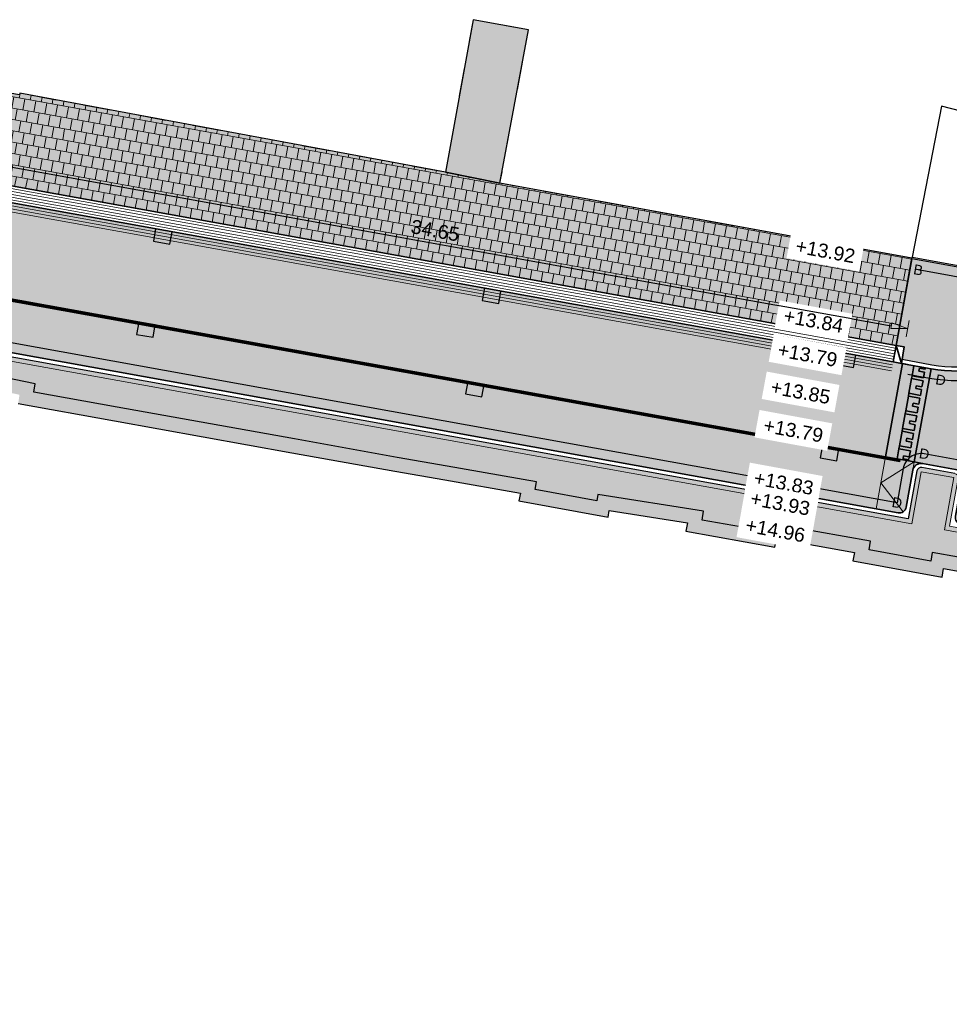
# Model space of a CAD drawing. Header units: metres. Extents: x 131295 to 132236, y 397710 to 398702.
# Tile 25 of 127: x 131313 to 131347, y 397914 to 397950. Entities that reach past the tile are written whole.
import ezdxf
from ezdxf.enums import TextEntityAlignment as Align

# ---------------------------------------------------------------- set-up
doc = ezdxf.new("R2010")
doc.units = ezdxf.units.M
doc.linetypes.add('AL-MATERIAALS', pattern=[2, 1, -1])
doc.linetypes.add('MA-1-3', pattern=[4, 1, -3])
doc.layers.get('Defpoints').update_dxf_attribs({"color": 128})
for name, color, linetype, lineweight in [('N-IE-markering 1 - 3 streep 0.10', 255, 'MA-1-3', 18), ('N-KO-inritband 600x300x200 mm', 110, 'Continuous', 35), ('N-KO-inritband streklagen', 8, 'Continuous', 5), ('N-KO-opsluitband 60x200mm', 2, 'Continuous', 25), ('N-KO-opsluitband achterkant', 8, 'Continuous', 5), ('N-KO-tekst banden', 1, 'Continuous', 18), ('N-KO-trottoirband 130-150x250mm', 3, 'Continuous', 35), ('N-KO-trottoirband achterkant', 8, 'Continuous', 5), ('N-RI-straatkolk', 7, 'Continuous', 25), ('N-VH-afschotrichting', 250, 'Continuous', 18), ("N-VH-arcering 'MAT' grijs 254", 254, 'Continuous', 18), ('N-VH-arcering betontegels halfsteensverband', 8, 'Continuous', 5), ('N-VH-goot', 8, 'Continuous', 5), ('X-AL-maatvoering', 1, 'Continuous', 18), ('X-AL-materiaalscheiding', 1, 'AL-MATERIAALS', 18), ('X-AL-planhoogte', 190, 'Continuous', 25), ('X-AL-sinusdrempel grijs', 252, 'Continuous', 25), ('X-AL-sinusdrempel wit', 255, 'Continuous', 25), ('X-AL-sinusdrempel zwart', 250, 'Continuous', 25)]:
    doc.layers.add(name, color=color, linetype=linetype, lineweight=lineweight)
doc.layers.add("N-VH-arcering 'MAT' kleur 1 (heiderood)", color=7, linetype='Continuous', lineweight=18, true_color=0xd98c8c)
doc.layers.add("N-VH-arcering 'MAT' kleur 5 (roodbruin)", color=7, linetype='Continuous', lineweight=18, true_color=0xc5a6a0)
for name, color, linetype, plot in [('X-AL-contourlijnen', 30, 'Continuous', False), ('X-AL-hulplijn bandenlijnnummers', 30, 'Continuous', False), ('X-AL-hulplijn hoogtetekst', 190, 'Continuous', False)]:
    doc.layers.add(name, color=color, linetype=linetype, plot=plot)
doc.styles.add('CS Annotative', font='arial.ttf')
doc.dimstyles.new('CS Annotative', dxfattribs={"dimtxt": 2.5, "dimasz": 3, "dimexe": 0.18, "dimexo": 0.0625, "dimgap": 1, "dimtad": 1, "dimzin": 0, "dimdsep": 46, "dimtxsty": 'CS Annotative', "dimblk": 'CS Dimensionpijl', "dimcen": 0, "dimse1": 1, "dimse2": 1, "dimclrd": 256, "dimclre": 256, "dimclrt": 2, "dimadec": 0, "dimazin": 0, "dimtm": 1e-09, "dimtfac": 1, "dimtofl": 0, "dimtmove": 1, "dimatfit": 3, "dimfxl": 1, "dimtfillclr": 256, "dimtolj": 1, "dimtzin": 0, "dimarcsym": 0})

# ---------------------------------------------------------------- blocks, each defined once
blk = doc.blocks.new('*U156')
blk.add_lwpolyline([(-1.909446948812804, -1.914813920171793), (1.033117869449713, -2.499033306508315), (1.471282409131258, -0.2921096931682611), (-1.471282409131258, 0.2921096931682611)], close=True)
blk.add_solid([(-1.909446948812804, -1.914813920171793), (-1.471282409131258, 0.2921096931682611), (-1.909446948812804, -1.914813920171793), (1.033117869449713, -2.499033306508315)])
blk = doc.blocks.new('*U155')
blk.add_lwpolyline([(-1.909446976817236, -1.914813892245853), (1.033117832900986, -2.499033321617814), (1.471282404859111, -0.2921097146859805), (-1.471282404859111, 0.2921097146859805)], close=True)
blk.add_solid([(-1.909446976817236, -1.914813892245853), (-1.471282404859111, 0.2921097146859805), (-1.909446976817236, -1.914813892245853), (1.033117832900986, -2.499033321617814)])
blk = doc.blocks.new('CS Dimensionpijl')
h = blk.add_hatch(color=256)
h.dxf.hatch_style = 1
h.paths.add_polyline_path([(-1, -0.1666666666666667), (0, 0), (-1, 0.1666666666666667)])
at = {"flags": 128}
blk.add_lwpolyline([(0, 0.5), (0, -0.5)], dxfattribs=at)
blk.add_lwpolyline([(-1, -0.1666666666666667), (0, 0), (-1, 0.1666666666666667)], close=True, dxfattribs=at)
blk = doc.blocks.new('*D616')
at = {"layer": 'Defpoints', "color": 0, "transparency": 16777216}
for p in [(131310.7917326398, 397943.3122924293), (131345.1117891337, 397938.4080318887), (131344.8864855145, 397937.1595386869)]:
    blk.add_point(p, dxfattribs=at)
at = {"layer": 'X-AL-maatvoering', "lineweight": -2, "transparency": 16777216}
blk.add_line((131311.6074987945, 397944.4542305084), (131344.5213265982, 397938.5145870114), dxfattribs=at)
at = {"layer": 'X-AL-maatvoering', "lineweight": -2, "transparency": 16777216, "xscale": 0.6000000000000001, "yscale": 0.6000000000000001, "zscale": 0.6000000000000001}
for p, rotation in [((131311.017036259, 397944.5607856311), 169.7704755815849), ((131345.1117891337, 397938.4080318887), 349.7704755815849)]:
    blk.add_blockref('CS Dimensionpijl', p, dxfattribs=dict(at, rotation=rotation))
at = {"layer": 'X-AL-maatvoering', "color": 2, "transparency": 16777216, "insert": (131328.1452981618, 397941.9326259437), "char_height": 0.5, "attachment_point": 5, "rotation": 349.7704755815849, "style": 'CS Annotative'}
blk.add_mtext('\\A1;34.65', dxfattribs=at)

msp = doc.modelspace()

# ---------------------------------------------------------------- hatches: boundary and pattern name
at = {"layer": "N-VH-arcering 'MAT' grijs 254"}
h = msp.add_hatch(color=256, dxfattribs=at)
h.dxf.hatch_style = 1
h.paths.add_polyline_path([(131331.494, 397949.14), (131329.505, 397949.503), (131328.5208506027, 397944.0242896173), (131330.4696843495, 397943.6294031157)])
h = msp.add_hatch(color=256, dxfattribs=at)
h.dxf.hatch_style = 1
h.paths.add_polyline_path([(131330.4696843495, 397943.6294031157), (131328.5208506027, 397944.0242896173), (131313.2225965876, 397946.8589307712), (131313.2119410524, 397946.7998840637), (131311.7590500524, 397947.0562602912), (131311.446255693, 397945.2836465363), (131311.1932546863, 397943.849883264), (131344.6978093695, 397937.803278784), (131345.2636845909, 397940.9390090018)])
h = msp.add_hatch(color=256, dxfattribs=at)
h.dxf.hatch_style = 1
edge = h.paths.add_edge_path()
edge.add_line((131351.549502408, 397940.7122457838), (131352.5842457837, 397944.8567791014))
edge.add_line((131352.5842457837, 397944.8567791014), (131350.2571161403, 397945.4437210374))
edge.add_line((131350.2571161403, 397945.4437210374), (131349.1871619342, 397941.1581552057))
edge.add_arc((131348.2169429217, 397941.400384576), 1.000000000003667, 259.80570405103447, 345.9818429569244, ccw=False)
edge.add_line((131348.0399561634, 397940.4161713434), (131345.2595608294, 397940.9161576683))
edge.add_line((131345.2595608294, 397940.9161576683), (131344.6978093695, 397937.803278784))
edge.add_line((131344.6978093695, 397937.803278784), (131344.9930406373, 397937.7500012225))
edge.add_line((131344.9930406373, 397937.7500012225), (131344.9131242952, 397937.3071543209))
edge.add_line((131344.9131242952, 397937.3071543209), (131345.9826196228, 397937.1141527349))
edge.add_arc((131346.8439401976, 397941.8870582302), 4.849999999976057, 259.7704755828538, 345.981842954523)
h = msp.add_hatch(color=256, dxfattribs=at)
h.dxf.hatch_style = 1
edge = h.paths.add_edge_path()
edge.add_line((131305.9683725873, 397938.6446867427), (131304.3972268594, 397938.9282163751))
edge.add_line((131304.3972268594, 397938.9282163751), (131304.1102677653, 397937.3380666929))
edge.add_line((131304.1102677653, 397937.3380666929), (131307.9418037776, 397936.6333467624))
edge.add_line((131307.9418037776, 397936.6333467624), (131307.9524383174, 397936.6876625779))
edge.add_line((131307.9524383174, 397936.6876625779), (131311.3923371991, 397936.0733593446))
edge.add_line((131311.3923371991, 397936.0733593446), (131311.4702741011, 397936.3942461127))
edge.add_line((131311.4702741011, 397936.3942461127), (131313.2153861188, 397936.0362549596))
edge.add_line((131313.2153861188, 397936.0362549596), (131313.1698974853, 397935.7181955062))
edge.add_line((131313.1698974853, 397935.7181955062), (131316.6313671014, 397935.0993692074))
edge.add_line((131316.6313671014, 397935.0993692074), (131322.9994931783, 397933.9552348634))
edge.add_line((131322.9994931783, 397933.9552348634), (131326.690603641, 397933.2914761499))
edge.add_line((131326.690603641, 397933.2914761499), (131328.4937154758, 397932.9817477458))
edge.add_line((131328.4937154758, 397932.9817477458), (131331.202870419, 397932.5006052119))
edge.add_line((131331.202870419, 397932.5006052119), (131331.154, 397932.226))
edge.add_line((131331.154, 397932.226), (131334.354, 397931.644))
edge.add_line((131334.354, 397931.644), (131334.396, 397931.88))
edge.add_line((131334.396, 397931.88), (131337.2042140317, 397931.4347740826))
edge.add_line((131337.2042140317, 397931.4347740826), (131337.1502516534, 397931.1315569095))
edge.add_line((131337.1502516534, 397931.1315569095), (131340.345, 397930.563))
edge.add_line((131340.345, 397930.563), (131340.399164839, 397930.8673548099))
edge.add_line((131340.399164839, 397930.8673548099), (131343.2003135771, 397930.3701480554))
edge.add_line((131343.2003135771, 397930.3701480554), (131343.145, 397930.068))
edge.add_line((131343.145, 397930.068), (131346.346, 397929.482))
edge.add_line((131346.346, 397929.482), (131346.401686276, 397929.7949038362))
edge.add_line((131346.401686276, 397929.7949038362), (131349.1939817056, 397929.2913257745))
edge.add_line((131349.1939817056, 397929.2913257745), (131349.14, 397928.988))
edge.add_line((131349.14, 397928.988), (131352.332596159, 397928.3964465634))
edge.add_line((131352.332596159, 397928.3964465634), (131352.377, 397928.632))
edge.add_line((131352.377, 397928.632), (131355.194, 397928.1459999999))
edge.add_line((131355.194, 397928.1459999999), (131355.156, 397927.908))
edge.add_line((131355.156, 397927.908), (131358.355, 397927.326))
edge.add_line((131358.355, 397927.326), (131358.4, 397927.564))
edge.add_line((131358.4, 397927.564), (131361.203, 397927.046))
edge.add_line((131361.203, 397927.046), (131361.161, 397926.81))
edge.add_line((131361.161, 397926.81), (131364.367, 397926.246))
edge.add_line((131364.367, 397926.246), (131364.409, 397926.482))
edge.add_line((131364.409, 397926.482), (131367.199, 397925.969))
edge.add_line((131367.199, 397925.969), (131367.054, 397925.182))
edge.add_line((131367.054, 397925.182), (131372.193, 397924.2659999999))
edge.add_line((131372.193, 397924.2659999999), (131372.333, 397925.062))
edge.add_line((131372.333, 397925.062), (131375.132, 397924.54))
edge.add_line((131375.132, 397924.54), (131375.088, 397924.304))
edge.add_line((131375.088, 397924.304), (131378.306, 397923.739))
edge.add_line((131378.306, 397923.739), (131378.348, 397923.975))
edge.add_line((131378.348, 397923.975), (131381.137, 397923.471))
edge.add_line((131381.137, 397923.471), (131381.094, 397923.235))
edge.add_line((131381.094, 397923.235), (131384.306, 397922.66))
edge.add_line((131384.306, 397922.66), (131384.348, 397922.896))
edge.add_line((131384.348, 397922.896), (131387.15, 397922.387))
edge.add_line((131387.15, 397922.387), (131387.105, 397922.151))
edge.add_line((131387.105, 397922.151), (131390.316, 397921.58))
edge.add_line((131390.316, 397921.58), (131390.3710130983, 397921.8891212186))
edge.add_line((131390.3710130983, 397921.8891212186), (131393.1636637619, 397921.3851582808))
edge.add_line((131393.1636637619, 397921.3851582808), (131393.109, 397921.078))
edge.add_line((131393.109, 397921.078), (131396.301, 397920.506))
edge.add_line((131396.301, 397920.506), (131396.3549689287, 397920.8092539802))
edge.add_line((131396.3549689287, 397920.8092539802), (131399.1476195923, 397920.3052910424))
edge.add_line((131399.1476195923, 397920.3052910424), (131399.094, 397920.004))
edge.add_line((131399.094, 397920.004), (131402.3616196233, 397919.424))
edge.add_line((131402.3616196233, 397919.424), (131402.3616196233, 397919.7252912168))
edge.add_line((131402.3616196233, 397919.7252912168), (131405.1623656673, 397919.2198673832))
edge.add_line((131405.1623656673, 397919.2198673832), (131405.107, 397918.916))
edge.add_line((131405.107, 397918.916), (131408.313110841, 397918.3361609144))
edge.add_line((131408.313110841, 397918.3361609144), (131408.356, 397918.572))
edge.add_line((131408.356, 397918.572), (131411.0600000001, 397918.09))
edge.add_line((131411.0600000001, 397918.09), (131412.909, 397917.752))
edge.add_line((131412.909, 397917.752), (131414.4663848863, 397917.4673791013))
edge.add_line((131414.4663848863, 397917.4673791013), (131414.363, 397916.899))
edge.add_line((131414.363, 397916.899), (131413.9411507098, 397914.5797991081))
edge.add_line((131413.9411507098, 397914.5797991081), (131416.3243109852, 397914.1463159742))
edge.add_line((131416.3243109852, 397914.1463159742), (131416.6026757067, 397915.6729739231))
edge.add_arc((131411.831342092, 397916.5429598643), 4.850000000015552, 349.6664361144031, 439.770475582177)
edge.add_line((131412.6926626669, 397921.3158653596), (131410.6700502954, 397921.6808668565))
edge.add_arc((131410.6434115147, 397921.5332512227), 0.1499999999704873, 79.77047558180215, 169.7704755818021)
edge.add_line((131410.4957958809, 397921.5598900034), (131410.1850101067, 397919.8377076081))
edge.add_line((131410.1850101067, 397919.8377076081), (131381.8428084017, 397924.9523534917))
edge.add_line((131381.8428084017, 397924.9523534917), (131382.1535941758, 397926.6745358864))
edge.add_arc((131382.0059785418, 397926.701174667), 0.1500000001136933, 349.7704755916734, 439.7704755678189)
edge.add_line((131382.0326173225, 397926.848790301), (131381.9171826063, 397926.2091225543))
edge.add_line((131381.9171826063, 397926.2091225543), (131381.7695669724, 397926.2357613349))
edge.add_line((131381.7695669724, 397926.2357613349), (131380.8838731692, 397926.395594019))
edge.add_line((131380.8838731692, 397926.395594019), (131380.7362575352, 397926.4222327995))
edge.add_line((131380.7362575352, 397926.4222327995), (131380.8516922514, 397927.0619005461))
edge.add_arc((131380.8250534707, 397926.9142849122), 0.1499999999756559, 79.77047557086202, 169.7704755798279)
edge.add_line((131380.6774378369, 397926.9409236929), (131380.3666520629, 397925.2187412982))
edge.add_line((131380.3666520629, 397925.2187412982), (131346.6118771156, 397931.3101424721))
edge.add_line((131346.6118771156, 397931.3101424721), (131346.9226628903, 397933.0323248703))
edge.add_arc((131346.7750472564, 397933.058963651), 0.1500000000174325, 349.7704756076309, 439.7704748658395)
edge.add_line((131346.801686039, 397933.2065792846), (131345.6207609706, 397933.4196895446))
edge.add_arc((131345.5941221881, 397933.272073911), 0.1500000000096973, 79.77047487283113, 169.7704755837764)
edge.add_line((131345.4465065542, 397933.2987126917), (131345.1357207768, 397931.5765302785))
edge.add_line((131345.1357207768, 397931.5765302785), (131305.9683725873, 397938.6446867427))
at = {"layer": "N-VH-arcering 'MAT' kleur 1 (heiderood)"}
h = msp.add_hatch(color=256, dxfattribs=at)
h.dxf.hatch_style = 1
h.paths.add_polyline_path([(131311.0871352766, 397943.2593422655), (131310.7918647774, 397943.3124019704), (131304.8435667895, 397944.3857207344), (131304.2397509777, 397941.0397472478), (131306.1848202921, 397940.6887392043), (131344.3188590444, 397933.8070542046), (131344.922671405, 397937.1530085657), (131344.8864855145, 397937.159538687), (131344.5912542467, 397937.2128162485)])
h = msp.add_hatch(color=256, dxfattribs=at)
h.dxf.hatch_style = 1
edge = h.paths.add_edge_path()
edge.add_line((131356.3123208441, 397940.5172648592), (131351.9286704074, 397941.6117073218))
edge.add_line((131351.9286704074, 397941.6117073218), (131351.6950352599, 397940.6759113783))
edge.add_arc((131346.8439401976, 397941.8870582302), 5.000000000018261, 259.7704755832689, 345.9818429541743, ccw=False)
edge.add_line((131345.9559808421, 397936.966537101), (131345.3521684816, 397933.6205827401))
edge.add_line((131345.3521684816, 397933.6205827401), (131345.6473997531, 397933.5673051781))
edge.add_line((131345.6473997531, 397933.5673051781), (131346.8283248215, 397933.3541949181))
edge.add_line((131346.8283248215, 397933.3541949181), (131359.6708886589, 397931.0366203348))
edge.add_line((131359.6708886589, 397931.0366203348), (131360.2747010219, 397934.3825747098))
edge.add_arc((131361.1626603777, 397939.303095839), 5.000000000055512, 165.94614566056, 259.7704755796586, ccw=False)
at = {"layer": "N-VH-arcering 'MAT' kleur 5 (roodbruin)"}
h = msp.add_hatch(color=256, dxfattribs=at)
h.dxf.hatch_style = 1
edge = h.paths.add_edge_path()
edge.add_arc((131306.1315427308, 397940.3935079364), 0.3000000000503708, -10.229524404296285, 79.7704755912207, ccw=False)
edge.add_line((131306.4267739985, 397940.3402303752), (131306.1870249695, 397939.0116896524))
edge.add_arc((131306.433051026, 397938.9672916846), 0.25000000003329, 169.7704755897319, 259.7704755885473)
edge.add_line((131306.3886530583, 397938.7212656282), (131344.7687178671, 397931.7951826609))
edge.add_arc((131344.8131158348, 397932.0412087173), 0.2500000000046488, 259.7704755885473, 349.7704755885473)
edge.add_line((131345.0591418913, 397931.9968107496), (131345.2988909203, 397933.3253514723))
edge.add_arc((131345.5941221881, 397933.272073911), 0.3000000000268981, 79.7704755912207, 169.7704755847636, ccw=False)
edge.add_line((131345.6473997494, 397933.5673051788), (131345.3521684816, 397933.6205827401))
edge.add_line((131345.3521684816, 397933.6205827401), (131345.1455065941, 397933.6578770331))
edge.add_line((131345.1455065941, 397933.6578770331), (131344.7321828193, 397933.7324656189))
edge.add_line((131344.7321828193, 397933.7324656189), (131344.3188590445, 397933.8070542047))
edge.add_line((131344.3188590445, 397933.8070542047), (131306.1848202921, 397940.6887392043))
at = {"layer": 'N-VH-arcering betontegels halfsteensverband'}
h = msp.add_hatch(dxfattribs=at)
h.set_pattern_fill('CS-TEGEL HALFSTV', color=256, scale=6.67, angle=269.9380638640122)
h.set_pattern_definition([(259.7698821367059, (26260.9484, 79587.946), (0.1258425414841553, -0.4293759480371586), [0.4001999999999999, -0.4001999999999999]), (349.7698821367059, (26260.9484, 79587.946), (0.07107634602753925, 0.393837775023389), [])])
h.paths.add_polyline_path([(131330.4696843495, 397943.6294031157), (131328.5208506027, 397944.0242896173), (131313.2225965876, 397946.8589307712), (131313.2119410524, 397946.7998840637), (131311.7590500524, 397947.0562602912), (131311.446255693, 397945.2836465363), (131311.1932546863, 397943.849883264), (131344.6978093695, 397937.803278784), (131345.2636845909, 397940.9390090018)])
at = {"layer": 'X-AL-sinusdrempel grijs'}
msp.add_hatch(color=256, dxfattribs=at).paths.add_polyline_path([(131345.0247654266, 397935.3537773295), (131345.0434125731, 397935.4571082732), (131345.1384242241, 397935.9836040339), (131345.1570713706, 397936.0869349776), (131345.2520830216, 397936.6134307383), (131345.2707301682, 397936.7167616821), (131345.3359951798, 397937.07841998), (131344.922671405, 397937.1530085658), (131344.3188590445, 397933.8070542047), (131344.7321828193, 397933.7324656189), (131344.7974478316, 397934.0941239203), (131344.8160949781, 397934.1974548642), (131344.9111066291, 397934.723950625), (131344.9297537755, 397934.8272815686)])
at = {"layer": 'X-AL-sinusdrempel wit'}
msp.add_hatch(color=256, dxfattribs=at).paths.add_polyline_path([(131345.9559808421, 397936.9665371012), (131345.7493189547, 397937.0038313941), (131345.7399953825, 397936.9521659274), (131345.533333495, 397936.9894602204), (131345.5146863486, 397936.8861292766), (131345.7213482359, 397936.8488349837), (131345.684053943, 397936.6421730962), (131345.2707301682, 397936.7167616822), (131345.2520830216, 397936.6134307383), (131345.6654067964, 397936.5388421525), (131345.626336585, 397936.3223392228), (131345.4196746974, 397936.3596335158), (131345.4010275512, 397936.2563025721), (131345.6076894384, 397936.219008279), (131345.5703951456, 397936.0123463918), (131345.1570713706, 397936.0869349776), (131345.1384242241, 397935.9836040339), (131345.5517479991, 397935.909015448), (131345.5126777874, 397935.6925125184), (131345.3060158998, 397935.7298068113), (131345.2873687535, 397935.6264758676), (131345.4940306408, 397935.5891815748), (131345.456736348, 397935.3825196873), (131345.0434125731, 397935.4571082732), (131345.0247654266, 397935.3537773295), (131345.4380892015, 397935.2791887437), (131345.3990189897, 397935.062685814), (131345.1923571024, 397935.0999801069), (131345.1737099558, 397934.996649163), (131345.3803718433, 397934.9593548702), (131345.3430775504, 397934.7526929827), (131344.9297537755, 397934.8272815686), (131344.9111066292, 397934.723950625), (131345.324430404, 397934.6493620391), (131345.2853601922, 397934.4328591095), (131345.0786983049, 397934.4701534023), (131345.0600511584, 397934.3668224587), (131345.2667130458, 397934.3295281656), (131345.2294187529, 397934.1228662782), (131344.8160949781, 397934.1974548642), (131344.7974478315, 397934.0941239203), (131345.2107716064, 397934.0195353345), (131345.1717013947, 397933.8030324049), (131344.9650395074, 397933.8403266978), (131344.9463923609, 397933.7369957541), (131345.1530542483, 397933.6997014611), (131345.1455065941, 397933.6578770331), (131345.3521684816, 397933.6205827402)])
at = {"layer": 'X-AL-sinusdrempel zwart'}
for points in [[(131345.7213482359, 397936.8488349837), (131345.5146863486, 397936.8861292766), (131345.533333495, 397936.9894602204), (131345.7399953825, 397936.9521659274), (131345.7493189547, 397937.0038313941), (131345.3359951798, 397937.07841998), (131345.2707301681, 397936.7167616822), (131345.684053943, 397936.6421730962)], [(131345.5703951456, 397936.0123463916), (131345.6076894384, 397936.2190082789), (131345.4010275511, 397936.256302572), (131345.4196746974, 397936.3596335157), (131345.6263365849, 397936.3223392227), (131345.6654067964, 397936.5388421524), (131345.2520830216, 397936.6134307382), (131345.1570713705, 397936.0869349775)], [(131345.456736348, 397935.3825196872), (131345.4940306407, 397935.5891815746), (131345.2873687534, 397935.6264758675), (131345.3060158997, 397935.7298068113), (131345.5126777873, 397935.6925125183), (131345.551747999, 397935.9090154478), (131345.1384242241, 397935.9836040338), (131345.0434125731, 397935.4571082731)], [(131345.3430775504, 397934.7526929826), (131345.3803718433, 397934.9593548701), (131345.1737099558, 397934.996649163), (131345.1923571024, 397935.0999801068), (131345.3990189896, 397935.0626858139), (131345.4380892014, 397935.2791887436), (131345.0247654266, 397935.3537773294), (131344.9297537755, 397934.8272815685)], [(131345.2294187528, 397934.1228662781), (131345.2667130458, 397934.3295281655), (131345.0600511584, 397934.3668224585), (131345.0786983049, 397934.4701534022), (131345.2853601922, 397934.4328591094), (131345.324430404, 397934.649362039), (131344.9111066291, 397934.7239506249), (131344.816094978, 397934.197454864)], [(131345.2107716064, 397934.0195353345), (131344.7974478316, 397934.0941239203), (131344.7321828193, 397933.7324656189), (131345.1455065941, 397933.6578770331), (131345.1530542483, 397933.6997014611), (131344.9463923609, 397933.7369957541), (131344.9650395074, 397933.8403266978), (131345.1717013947, 397933.8030324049)]]:
    msp.add_hatch(color=256, dxfattribs=at).paths.add_polyline_path(points)

# ---------------------------------------------------------------- linework, layer by layer
at = {"layer": 'N-IE-markering 1 - 3 streep 0.10', "const_width": 0.1, "flags": 128}
msp.add_lwpolyline([(131306.9632240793, 397940.4974604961), (131344.8512367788, 397933.6601734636)], dxfattribs=at)
at = {"layer": 'N-KO-inritband 600x300x200 mm', "flags": 128}
for points in [[(131344.6978093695, 397937.803278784), (131311.1932546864, 397943.849883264)], [(131311.0871352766, 397943.2593422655), (131344.5912542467, 397937.2128162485)], [(131344.6978093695, 397937.803278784), (131344.8864855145, 397937.1595386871)]]:
    msp.add_lwpolyline(points, dxfattribs=at)
at = {"layer": 'N-KO-inritband 600x300x200 mm', "ltscale": 0.8}
msp.add_lwpolyline([(131344.5912542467, 397937.2128162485), (131344.6978093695, 397937.803278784), (131344.9930406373, 397937.7500012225), (131344.8864855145, 397937.1595386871)], close=True, dxfattribs=at)
at = {"layer": 'N-KO-inritband streklagen', "flags": 128}
for points in [[(131344.6800491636, 397937.7048685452), (131311.1754944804, 397943.7514730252)], [(131344.6267685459, 397937.4096378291), (131311.1222138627, 397943.4562423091)], [(131344.6445287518, 397937.5080480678), (131311.1399740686, 397943.5546525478)], [(131344.6622889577, 397937.6064583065), (131311.1577342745, 397943.6530627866)], [(131344.60900834, 397937.3112275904), (131311.1044536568, 397943.3578320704)]]:
    msp.add_lwpolyline(points, dxfattribs=at)
at = {"layer": 'N-KO-opsluitband 60x200mm', "flags": 128}
msp.add_lwpolyline([(131350.2571161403, 397945.4437210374), (131349.1871619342, 397941.1581552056, -0.3947985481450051), (131348.0399561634, 397940.4161713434), (131345.2595608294, 397940.9161576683)], format="xyb", dxfattribs=at)
at = {"layer": 'N-KO-opsluitband achterkant', "flags": 128}
msp.add_lwpolyline([(131350.2571161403, 397945.4437210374), (131350.1989029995, 397945.4582547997), (131349.1289487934, 397941.1726889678, -0.3947985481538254), (131348.0505753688, 397940.4752241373), (131345.270763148, 397940.9751056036), (131345.2595608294, 397940.9161576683)], format="xyb", dxfattribs=at)
at = {"layer": 'N-KO-trottoirband 130-150x250mm', "ltscale": 0.8}
for points in [[(131352.72968731, 397944.8200789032), (131351.6950352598, 397940.6759113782, -0.3949762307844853), (131345.9559808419, 397936.9665371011), (131344.8864855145, 397937.159538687)], [(131380.8783310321, 397927.2095161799, 0.4142135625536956), (131380.529822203, 397926.9675624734), (131380.2900731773, 397925.6390217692, -0.4142135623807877), (131379.9996491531, 397925.4373936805), (131347.0321575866, 397931.3867213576, -0.4142135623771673), (131346.8305294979, 397931.6771453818), (131347.0702785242, 397933.0056860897, 0.4142135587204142), (131346.8283248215, 397933.3541949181), (131345.6473997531, 397933.5673051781, 0.4142135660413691), (131345.2988909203, 397933.3253514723), (131345.0591418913, 397931.9968107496, -0.414213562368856), (131344.7687178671, 397931.7951826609), (131306.3886530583, 397938.7212656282, -0.4142135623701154), (131306.1870249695, 397939.0116896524), (131306.4267739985, 397940.3402303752, 0.4142135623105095), (131306.1848202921, 397940.6887392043), (131303.1264923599, 397941.240646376, 0.4105738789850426), (131297.3294410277, 397937.2692385), (131296.7870895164, 397934.4640374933)]]:
    msp.add_lwpolyline(points, format="xyb", dxfattribs=at)
at = {"layer": 'N-KO-trottoirband achterkant', "ltscale": 0.8}
for points in [[(131352.72968731, 397944.8200789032), (131352.5842457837, 397944.8567791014), (131351.549502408, 397940.7122457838, -0.3949762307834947), (131345.9826196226, 397937.1141527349), (131344.9131242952, 397937.3071543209)], [(131296.7612792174, 397934.3162747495), (131297.0541851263, 397934.2651117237), (131297.6239865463, 397937.2122917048, -0.4105738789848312), (131303.0732147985, 397940.9454151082), (131306.1315427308, 397940.3935079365), (131305.7941181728, 397938.5237098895), (131345.25669763, 397931.402275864), (131345.5941221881, 397933.2720739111), (131346.7750472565, 397933.058963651), (131346.4376227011, 397931.1891656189), (131380.4876289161, 397925.0444868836), (131380.8250534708, 397926.9142849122)], [(131296.7870895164, 397934.4640374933), (131296.9348763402, 397934.4382229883), (131297.476713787, 397937.2407651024, -0.410573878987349), (131303.0998535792, 397941.0930307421), (131306.1581815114, 397940.5411235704, -0.414213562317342), (131306.2791583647, 397940.3668691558), (131305.9683725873, 397938.6446867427), (131345.1357207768, 397931.5765302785), (131345.4465065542, 397933.2987126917, -0.4142135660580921), (131345.6207609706, 397933.4196895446), (131346.801686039, 397933.2065792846, -0.4142135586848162), (131346.9226628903, 397933.0323248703), (131346.6118771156, 397931.3101424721), (131380.3666520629, 397925.2187412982), (131380.6774378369, 397926.9409236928, -0.414213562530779), (131380.8516922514, 397927.0619005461)]]:
    msp.add_lwpolyline(points, format="xyb", dxfattribs=at)
at = {"layer": 'N-VH-afschotrichting', "ltscale": 2}
for points in [[(131344.3188590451, 397933.8070542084), (131343.9814344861, 397931.9372561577)], [(131345.3521684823, 397933.6205827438), (131344.1501467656, 397932.8721551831), (131344.9556884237, 397931.8358479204)]]:
    msp.add_lwpolyline(points, dxfattribs=at)
at = {"layer": 'N-VH-afschotrichting', "flags": 128}
msp.add_lwpolyline([(131345.3521684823, 397933.6205827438), (131345.2988909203, 397933.3253514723)], dxfattribs=at)
at = {"layer": 'N-VH-goot', "flags": 128}
for points in [[(131344.5530636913, 397937.0012353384), (131311.0485090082, 397943.0478398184)], [(131344.5717119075, 397937.1045660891), (131311.0671572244, 397943.1511705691)], [(131344.5344154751, 397936.8979045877), (131311.029860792, 397942.9445090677)]]:
    msp.add_lwpolyline(points, dxfattribs=at)
at = {"layer": 'X-AL-contourlijnen', "flags": 128}
for points in [[(131331.494, 397949.14), (131329.505, 397949.503), (131328.5208506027, 397944.0242896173), (131330.4696843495, 397943.6294031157)], [(131330.4696843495, 397943.6294031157), (131328.5208506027, 397944.0242896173), (131313.2225965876, 397946.8589307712), (131313.2119410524, 397946.7998840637), (131311.7590500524, 397947.0562602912), (131311.446255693, 397945.2836465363), (131311.1932546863, 397943.849883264), (131344.6978093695, 397937.803278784), (131345.2636845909, 397940.9390090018)], [(131311.0871352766, 397943.2593422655), (131310.7918647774, 397943.3124019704), (131304.8435667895, 397944.3857207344), (131304.2397509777, 397941.0397472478), (131306.1848202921, 397940.6887392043), (131344.3188590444, 397933.8070542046), (131344.922671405, 397937.1530085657), (131344.8864855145, 397937.159538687), (131344.5912542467, 397937.2128162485)], [(131345.0247654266, 397935.3537773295), (131345.0434125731, 397935.4571082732), (131345.1384242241, 397935.9836040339), (131345.1570713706, 397936.0869349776), (131345.2520830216, 397936.6134307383), (131345.2707301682, 397936.7167616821), (131345.3359951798, 397937.07841998), (131344.922671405, 397937.1530085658), (131344.3188590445, 397933.8070542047), (131344.7321828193, 397933.7324656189), (131344.7974478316, 397934.0941239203), (131344.8160949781, 397934.1974548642), (131344.9111066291, 397934.723950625), (131344.9297537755, 397934.8272815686)], [(131345.9559808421, 397936.9665371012), (131345.7493189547, 397937.0038313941), (131345.7399953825, 397936.9521659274), (131345.533333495, 397936.9894602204), (131345.5146863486, 397936.8861292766), (131345.7213482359, 397936.8488349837), (131345.684053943, 397936.6421730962), (131345.2707301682, 397936.7167616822), (131345.2520830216, 397936.6134307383), (131345.6654067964, 397936.5388421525), (131345.626336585, 397936.3223392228), (131345.4196746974, 397936.3596335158), (131345.4010275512, 397936.2563025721), (131345.6076894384, 397936.219008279), (131345.5703951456, 397936.0123463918), (131345.1570713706, 397936.0869349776), (131345.1384242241, 397935.9836040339), (131345.5517479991, 397935.909015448), (131345.5126777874, 397935.6925125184), (131345.3060158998, 397935.7298068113), (131345.2873687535, 397935.6264758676), (131345.4940306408, 397935.5891815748), (131345.456736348, 397935.3825196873), (131345.0434125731, 397935.4571082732), (131345.0247654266, 397935.3537773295), (131345.4380892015, 397935.2791887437), (131345.3990189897, 397935.062685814), (131345.1923571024, 397935.0999801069), (131345.1737099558, 397934.996649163), (131345.3803718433, 397934.9593548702), (131345.3430775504, 397934.7526929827), (131344.9297537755, 397934.8272815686), (131344.9111066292, 397934.723950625), (131345.324430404, 397934.6493620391), (131345.2853601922, 397934.4328591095), (131345.0786983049, 397934.4701534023), (131345.0600511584, 397934.3668224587), (131345.2667130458, 397934.3295281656), (131345.2294187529, 397934.1228662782), (131344.8160949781, 397934.1974548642), (131344.7974478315, 397934.0941239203), (131345.2107716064, 397934.0195353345), (131345.1717013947, 397933.8030324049), (131344.9650395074, 397933.8403266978), (131344.9463923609, 397933.7369957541), (131345.1530542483, 397933.6997014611), (131345.1455065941, 397933.6578770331), (131345.3521684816, 397933.6205827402)], [(131345.7213482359, 397936.8488349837), (131345.5146863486, 397936.8861292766), (131345.533333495, 397936.9894602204), (131345.7399953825, 397936.9521659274), (131345.7493189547, 397937.0038313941), (131345.3359951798, 397937.07841998), (131345.2707301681, 397936.7167616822), (131345.684053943, 397936.6421730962)], [(131345.5703951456, 397936.0123463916), (131345.6076894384, 397936.2190082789), (131345.4010275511, 397936.256302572), (131345.4196746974, 397936.3596335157), (131345.6263365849, 397936.3223392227), (131345.6654067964, 397936.5388421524), (131345.2520830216, 397936.6134307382), (131345.1570713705, 397936.0869349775)], [(131345.456736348, 397935.3825196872), (131345.4940306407, 397935.5891815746), (131345.2873687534, 397935.6264758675), (131345.3060158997, 397935.7298068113), (131345.5126777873, 397935.6925125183), (131345.551747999, 397935.9090154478), (131345.1384242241, 397935.9836040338), (131345.0434125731, 397935.4571082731)], [(131345.3430775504, 397934.7526929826), (131345.3803718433, 397934.9593548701), (131345.1737099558, 397934.996649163), (131345.1923571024, 397935.0999801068), (131345.3990189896, 397935.0626858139), (131345.4380892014, 397935.2791887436), (131345.0247654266, 397935.3537773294), (131344.9297537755, 397934.8272815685)], [(131345.2294187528, 397934.1228662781), (131345.2667130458, 397934.3295281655), (131345.0600511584, 397934.3668224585), (131345.0786983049, 397934.4701534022), (131345.2853601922, 397934.4328591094), (131345.324430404, 397934.649362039), (131344.9111066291, 397934.7239506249), (131344.816094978, 397934.197454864)], [(131345.2107716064, 397934.0195353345), (131344.7974478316, 397934.0941239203), (131344.7321828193, 397933.7324656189), (131345.1455065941, 397933.6578770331), (131345.1530542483, 397933.6997014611), (131344.9463923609, 397933.7369957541), (131344.9650395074, 397933.8403266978), (131345.1717013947, 397933.8030324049)]]:
    msp.add_lwpolyline(points, close=True, dxfattribs=at)
for points in [[(131350.1989029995, 397945.4582547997), (131349.52, 397945.5681573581), (131346.3338915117, 397946.3964536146), (131345.270763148, 397940.9751056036), (131348.0505753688, 397940.4752241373, 0.3947985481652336), (131349.1289487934, 397941.1726889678)], [(131351.549502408, 397940.7122457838), (131352.5842457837, 397944.8567791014), (131350.2571161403, 397945.4437210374), (131349.1871619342, 397941.1581552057, -0.3947985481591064), (131348.0399561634, 397940.4161713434), (131345.2595608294, 397940.9161576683), (131344.6978093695, 397937.803278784), (131344.9930406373, 397937.7500012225), (131344.9131242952, 397937.3071543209), (131345.9826196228, 397937.1141527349, 0.3949762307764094)], [(131356.3123208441, 397940.5172648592), (131351.9286704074, 397941.6117073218), (131351.6950352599, 397940.6759113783, -0.394976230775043), (131345.9559808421, 397936.966537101), (131345.3521684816, 397933.6205827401), (131345.6473997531, 397933.5673051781), (131346.8283248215, 397933.3541949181), (131359.6708886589, 397931.0366203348), (131360.2747010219, 397934.3825747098, -0.4339012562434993)], [(131306.1848202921, 397940.6887392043, -0.4142135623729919), (131306.4267739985, 397940.3402303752), (131306.1870249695, 397939.0116896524, 0.4142135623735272), (131306.3886530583, 397938.7212656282), (131344.7687178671, 397931.7951826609, 0.4142135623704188), (131345.0591418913, 397931.9968107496), (131345.2988909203, 397933.3253514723, -0.4142135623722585), (131345.6473997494, 397933.5673051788), (131345.3521684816, 397933.6205827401), (131345.1455065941, 397933.6578770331), (131344.7321828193, 397933.7324656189), (131344.3188590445, 397933.8070542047)]]:
    msp.add_lwpolyline(points, format="xyb", close=True, dxfattribs=at)
msp.add_lwpolyline([(131346.801686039, 397933.2065792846), (131345.6207609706, 397933.4196895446, 0.4142135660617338), (131345.4465065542, 397933.2987126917), (131345.1357207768, 397931.5765302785), (131305.9683725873, 397938.6446867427)], format="xyb", dxfattribs=at)
msp.add_lwpolyline([(131313.1698974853, 397935.7181955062), (131316.6313671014, 397935.0993692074), (131322.9994931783, 397933.9552348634), (131326.690603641, 397933.2914761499), (131328.4937154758, 397932.9817477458), (131331.202870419, 397932.5006052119), (131331.154, 397932.226), (131334.354, 397931.644), (131334.396, 397931.88), (131337.2042140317, 397931.4347740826), (131337.1502516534, 397931.1315569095), (131340.345, 397930.563), (131340.399164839, 397930.8673548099), (131343.2003135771, 397930.3701480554), (131343.145, 397930.068), (131346.346, 397929.482), (131346.401686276, 397929.7949038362), (131349.1939817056, 397929.2913257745)], dxfattribs=at)
at = {"layer": 'X-AL-hulplijn bandenlijnnummers', "flags": 128}
msp.add_lwpolyline([(131350.5240239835, 397945.067875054), (131349.5267385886, 397941.0733749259, -0.3947985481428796), (131347.9780107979, 397940.0716967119), (131345.4928794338, 397940.5185870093)], format="xyb", dxfattribs=at)
at = {"layer": 'X-AL-hulplijn bandenlijnnummers', "ltscale": 0.8}
for points in [[(131352.9965951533, 397944.4442329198), (131352.0346119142, 397940.5911310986, -0.3949762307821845), (131345.893823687, 397936.622100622), (131345.1195596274, 397936.7618246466)], [(131380.6435493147, 397927.5384293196, 0.2846489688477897), (131380.1853857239, 397927.0297196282), (131379.9633958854, 397925.7995893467), (131347.192725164, 397931.7133986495), (131347.4147150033, 397932.9435289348, 0.4142135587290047), (131346.8904819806, 397933.6986313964), (131345.7095569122, 397933.9117416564, 0.4142135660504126), (131344.9544544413, 397933.3875086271), (131344.7324645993, 397932.157378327), (131306.5492206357, 397939.0479429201), (131306.7712104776, 397940.2780732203, 0.4142135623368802), (131306.246977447, 397941.0331756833), (131303.1886495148, 397941.585082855, 0.4105738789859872), (131296.9858045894, 397937.3356764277), (131296.5003998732, 397934.8250209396)]]:
    msp.add_lwpolyline(points, format="xyb", dxfattribs=at)
at = {"layer": 'X-AL-hulplijn hoogtetekst', "flags": 128}
msp.add_lwpolyline([(131349.7736517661, 397929.6948509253), (131345.9972297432, 397930.3759118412), (131345.9417751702, 397930.0643099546), (131343.726864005, 397930.4697888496), (131343.7826643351, 397930.7745957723), (131339.9944666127, 397931.4470047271), (131339.9403412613, 397931.1428718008), (131337.7301234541, 397931.5362156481), (131337.7857562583, 397931.8488190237), (131333.9897020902, 397932.4506612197), (131333.9496735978, 397932.2257392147), (131331.7335407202, 397932.6287983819), (131331.7827734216, 397932.9054392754), (131328.5797555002, 397933.4742912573), (131326.777175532, 397933.7839283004), (131323.0879868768, 397934.4473414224), (131316.7197842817, 397935.5914895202), (131313.733225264, 397936.1254135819), (131313.7769956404, 397936.4314588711), (131311.0982427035, 397936.9809765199), (131311.0174234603, 397936.6482223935), (131307.5562419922, 397937.2663263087), (131307.4395909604, 397936.6705322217)], dxfattribs=at)
at = {"layer": 'X-AL-materiaalscheiding', "flags": 128}
for points in [[(131350.1989029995, 397945.4582547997), (131349.52, 397945.5681573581), (131346.3338915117, 397946.3964536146), (131345.2636845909, 397940.9390090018), (131330.4696843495, 397943.6294031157), (131331.494, 397949.14), (131329.505, 397949.503), (131328.5208506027, 397944.0242896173), (131313.2225966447, 397946.8589307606)], [(131311.1932546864, 397943.849883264), (131344.6978093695, 397937.803278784)], [(131330.4696843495, 397943.6294031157), (131328.5208506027, 397944.0242896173)], [(131345.2595608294, 397940.9161576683), (131344.6978093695, 397937.803278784)], [(131306.1848202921, 397940.6887392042), (131345.6473997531, 397933.5673051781)], [(131344.922671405, 397937.1530085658), (131344.3188590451, 397933.8070542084)], [(131345.9559808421, 397936.9665371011), (131345.3521684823, 397933.6205827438)]]:
    msp.add_lwpolyline(points, dxfattribs=at)

# ---------------------------------------------------------------- block references
at = {"layer": 'N-RI-straatkolk', "xscale": 0.2, "yscale": 0.2, "zscale": 0.2, "rotation": 1}
for name, p in [('*U155', (131318.4010625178, 397941.939109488)), ('*U155', (131330.2103132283, 397939.8080070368)), ('*U155', (131317.797250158, 397938.5931551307)), ('*U156', (131342.9544629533, 397937.508192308)), ('*U155', (131329.6065009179, 397936.4620526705)), ('*U155', (131342.3506506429, 397934.1622379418))]:
    msp.add_blockref(name, p, dxfattribs=at)

# ---------------------------------------------------------------- texts
at = {"layer": 'N-KO-tekst banden', "style": 'CS Annotative'}
for s, height, p in [('B', 0.3599999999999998, (131345.4928794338, 397940.5185870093)), ('D', 0.3599999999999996, (131346.3008587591, 397936.5646938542)), ('D', 0.3599999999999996, (131345.7095569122, 397933.9117416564)), ('D', 0.3599999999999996, (131344.7324645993, 397932.157378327))]:
    msp.add_text(s, height=height, rotation=349.8318182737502, dxfattribs=at).set_placement(p, align=Align.MIDDLE)

# ---------------------------------------------------------------- next in the draw order: texts
at = {"layer": 'X-AL-planhoogte', "char_height": 0.4999999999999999, "attachment_point": 5, "rotation": 349.5781402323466, "style": 'CS Annotative', "bg_fill": 2}
for s, insert in [('+13.92', (131342.1586582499, 397941.1914742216)), ('+13.84', (131341.7308598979, 397938.687484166)), ('+13.79', (131341.5184275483, 397937.4669104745)), ('+13.85', (131341.2664870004, 397936.1315151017)), ('+13.79', (131341.007868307, 397934.7529588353)), ('+13.83', (131340.6612201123, 397932.8615293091)), ('+14.96', (131340.3618610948, 397931.1685488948))]:
    msp.add_mtext(s, dxfattribs=dict(at, insert=insert))

# ---------------------------------------------------------------- next in the draw order: texts
at = {"layer": 'X-AL-planhoogte', "insert": (131340.5359126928, 397932.129588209), "char_height": 0.4999999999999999, "attachment_point": 5, "rotation": 349.5781402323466, "style": 'CS Annotative', "bg_fill": 2}
msp.add_mtext('+13.93', dxfattribs=at)

# ---------------------------------------------------------------- next in the draw order: dimensions: what is measured, and where the dimension line sits
at = {"layer": 'X-AL-maatvoering'}
dim = msp.add_aligned_dim(p1=(131310.7917326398, 397943.3122924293), p2=(131344.8864855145, 397937.1595386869), distance=1.2686595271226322, dimstyle='CS Annotative', dxfattribs=at)
dim.commit()
dim.dimension.update_dxf_attribs({"geometry": '*D616', "text_midpoint": (131328.1452981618, 397941.9326259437)})

doc.saveas('drawing.dxf')
